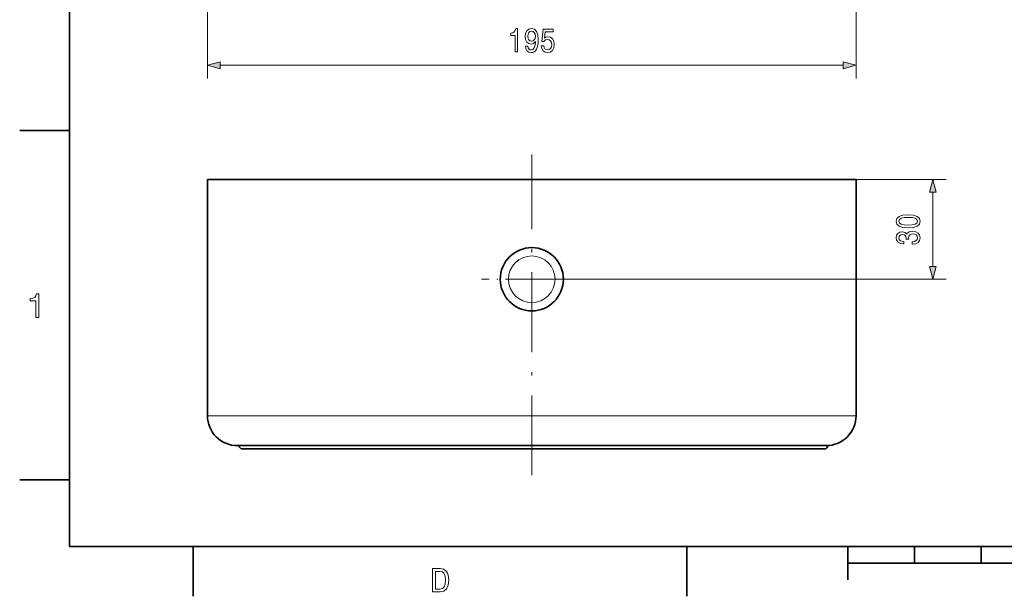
# Model space of a CAD drawing. Extents: x 0 to 354, y 0 to 250.
# Tile 1 of 14: x 2 to 150, y 2 to 89. Entities that reach past the tile are written whole.
import ezdxf

# ---------------------------------------------------------------- set-up
doc = ezdxf.new("R2010")
doc.units = 0
doc.linetypes.add('DASHDOT', pattern=[18.5, 12, -3, 0.5, -3])

msp = doc.modelspace()

# ---------------------------------------------------------------- linework, layer by layer
at = {"color": 7, "lineweight": 35}
for p, q in [((10, 240), (10, 10)), ((128.224258, 65.145699), (30.724258, 65.145699)), ((30.724258, 65.145699), (30.724258, 29.645699)), ((128.224258, 65.145699), (128.224258, 29.645699)), ((35.224258, 25.145699), (123.724258, 25.145699)), ((35.974258, 24.645699), (123.474258, 24.645699)), ((10, 10), (344, 10)), ((127, 7.5), (227, 7.5))]:
    msp.add_line(p, q, dxfattribs=at)
at = {"color": 7, "lineweight": 13, "ltscale": 0.378402}
for p, q in [((30.724258, 95.439438), (30.724258, 80.30336)), ((128.224258, 95.439438), (128.224258, 80.30336))]:
    msp.add_line(p, q, dxfattribs=at)
at = {"color": 7, "lineweight": 13}
for p, q in [((32.656109, 82.30336), (126.292404, 82.30336)), ((79.474258, 50.145699), (141.756866, 50.145699)), ((30.724258, 29.645699), (128.224258, 29.645699))]:
    msp.add_line(p, q, dxfattribs=at)
at = {"color": 7, "lineweight": 35, "ltscale": 0.1875}
for p, q in [((10, 72.5), (2.5, 72.5)), ((10, 20), (2.5, 20)), ((28.6, 10), (28.6, 2.5)), ((102.800003, 10), (102.800003, 2.5))]:
    msp.add_line(p, q, dxfattribs=at)
at = {"color": 7, "linetype": 'DASHDOT', "lineweight": 13}
msp.add_line((79.474258, 20.690971), (79.474258, 68.897697), dxfattribs=at)
at = {"color": 7, "lineweight": 13, "ltscale": 0.338315}
msp.add_line((128.224258, 65.145699), (141.756866, 65.145699), dxfattribs=at)
at = {"color": 7, "lineweight": 13, "ltscale": 0.278407}
msp.add_line((139.756866, 52.077549), (139.756866, 63.213848), dxfattribs=at)
at = {"color": 7, "linetype": 'DASHDOT', "lineweight": 13, "ltscale": 0.376842}
msp.add_line((87.011108, 50.145699), (71.937408, 50.145699), dxfattribs=at)
at = {"color": 7, "lineweight": 35, "ltscale": 0.000174}
msp.add_line((123.974258, 25.145699), (123.974213, 25.152645), dxfattribs=at)
at = {"color": 7, "lineweight": 35, "ltscale": 0.125}
msp.add_line((127, 10), (127, 5), dxfattribs=at)
at = {"color": 7, "lineweight": 35, "ltscale": 0.0625}
for p, q in [((137, 10), (137, 7.5)), ((147, 10), (147, 7.5))]:
    msp.add_line(p, q, dxfattribs=at)
at = {"color": 7, "lineweight": 13}
for points in [[(76.972824, 84.30336), (77.339966, 84.30336), (77.339966, 87.828583), (77.065613, 87.828583), (76.992996, 87.520935), (76.847748, 87.314163), (76.625839, 87.19313), (76.319214, 87.152786), (76.319214, 86.794708), (76.972824, 86.794708)], [(78.505959, 85.170792), (78.566483, 84.772385), (78.73996, 84.464737), (79.014313, 84.273102), (79.377426, 84.202499), (79.615471, 84.237793), (79.8293, 84.328583), (80.010857, 84.484909), (80.164169, 84.706818), (80.28521, 84.984192), (80.37397, 85.327133), (80.426422, 85.720505), (80.446594, 86.174393), (80.378006, 86.885498), (80.180313, 87.404938), (79.865616, 87.717621), (79.433914, 87.828583), (79.038528, 87.737793), (78.73996, 87.495728), (78.54631, 87.122528), (78.48175, 86.653503), (78.54631, 86.169357), (78.735931, 85.801193), (79.018356, 85.569214), (79.377426, 85.493561), (79.756683, 85.589386), (80.043137, 85.881897), (79.978577, 85.322098), (79.849472, 84.923676), (79.651779, 84.686646), (79.381462, 84.610992), (79.171661, 84.646301), (79.018356, 84.757248), (78.917488, 84.933762), (78.877136, 85.170792)], [(78.873108, 86.658554), (78.913452, 86.971222), (79.026421, 87.218338), (79.203941, 87.37468), (79.433914, 87.430161), (79.671951, 87.37468), (79.853508, 87.218338), (79.966476, 86.976273), (80.010857, 86.663589), (79.966476, 86.345871), (79.853508, 86.108841), (79.667923, 85.962585), (79.421814, 85.912155), (79.199905, 85.962585), (79.026421, 86.108841), (78.913452, 86.34082)], [(80.902496, 85.216187), (80.991257, 84.802643), (81.188957, 84.479874), (81.479446, 84.278137), (81.850632, 84.202499), (82.258118, 84.293274), (82.576851, 84.54039), (82.77858, 84.933762), (82.85524, 85.43808), (82.786652, 85.907104), (82.592987, 86.275269), (82.290398, 86.512299), (81.89904, 86.598022), (81.596451, 86.537506), (81.362442, 86.371078), (81.47541, 87.314163), (82.70192, 87.314163), (82.70192, 87.727707), (81.205093, 87.727707), (80.983192, 85.871811), (81.305954, 85.871811), (81.539963, 86.108841), (81.838524, 86.194565), (82.096741, 86.139099), (82.294434, 85.977707), (82.419502, 85.730591), (82.463882, 85.412872), (82.419502, 85.095154), (82.290398, 84.848022), (82.092697, 84.691681), (81.838524, 84.636215), (81.624695, 84.671509), (81.459274, 84.787506), (81.338234, 84.96907), (81.277718, 85.216187)], [(32.656109, 82.820984), (30.724258, 82.30336), (32.656109, 81.785721)], [(126.292404, 81.785721), (128.224258, 82.30336), (126.292404, 82.820984)], [(140.274506, 63.213848), (139.756866, 65.145699), (139.239227, 63.213848)], [(136.047211, 57.887772), (136.838989, 57.948292), (137.403839, 58.137917), (137.746765, 58.44051), (137.857727, 58.860107), (137.746765, 59.275669), (137.403839, 59.578262), (136.838989, 59.763855), (136.047211, 59.828407), (135.260468, 59.763855), (134.947784, 59.687199), (134.690582, 59.578262), (134.347626, 59.275669), (134.231644, 58.860107), (134.347626, 58.44051), (134.695618, 58.137917), (135.260468, 57.948292)], [(136.047211, 58.275093), (135.436981, 58.307369), (134.998215, 58.408234), (134.740997, 58.58979), (134.650238, 58.860107), (134.740997, 59.126389), (134.998215, 59.307945), (135.436981, 59.40881), (136.047211, 59.441086), (136.662476, 59.40881), (137.101242, 59.307945), (137.358444, 59.126389), (137.444183, 58.860107), (137.358444, 58.58979), (137.101242, 58.408234), (136.662476, 58.307369)], [(136.65744, 55.414574), (136.692749, 55.414574), (137.17688, 55.479126), (137.540009, 55.668755), (137.771988, 55.967312), (137.857727, 56.362701), (137.771988, 56.782299), (137.550079, 57.096996), (137.197052, 57.298725), (136.743164, 57.371346), (136.445618, 57.339069), (136.203552, 57.250309), (136.016937, 57.105064), (135.880768, 56.911404), (135.608444, 57.173653), (135.174728, 57.266449), (134.781357, 57.205929), (134.483795, 57.03244), (134.297211, 56.750023), (134.231644, 56.362701), (134.312332, 55.999588), (134.534241, 55.721203), (134.887268, 55.539646), (135.356293, 55.479126), (135.391586, 55.479126), (135.391586, 55.838203), (135.068817, 55.870483), (134.836823, 55.97538), (134.695618, 56.144833), (134.645187, 56.382874), (134.685532, 56.592674), (134.791443, 56.745987), (134.962921, 56.838783), (135.194901, 56.875092), (135.442017, 56.838783), (135.608444, 56.741951), (135.709305, 56.572498), (135.739563, 56.342529), (135.734528, 56.185181), (136.132935, 56.185181), (136.122864, 56.382874), (136.168243, 56.637054), (136.289276, 56.826679), (136.485962, 56.939648), (136.743164, 56.979992), (137.035675, 56.935612), (137.252533, 56.818611), (137.388702, 56.633018), (137.434082, 56.386909), (137.383667, 56.132729), (137.232361, 55.94714), (136.990295, 55.830135), (136.65744, 55.785755)], [(139.239227, 52.077549), (139.756866, 50.145699), (140.274506, 52.077549)], [(4.909222, 44.416786), (5.368155, 44.416786), (5.368155, 47.942001), (5.025216, 47.942001), (4.934438, 47.634365), (4.752882, 47.427593), (4.475504, 47.306557), (4.092219, 47.266209), (4.092219, 46.908142), (4.909222, 46.908142)], [(65.694954, 6.666787), (64.529968, 6.666787), (64.529968, 3.166787), (65.694954, 3.166787), (66.244667, 3.277738), (66.653168, 3.615634), (66.905327, 4.165346), (66.996101, 4.916787), (66.915413, 5.683357), (66.814552, 5.985951), (66.67334, 6.228026), (66.264839, 6.555836), (65.997543, 6.636527)], [(65.659653, 6.248199), (66.042938, 6.17255), (66.305183, 5.940562), (66.461525, 5.527017), (66.511955, 4.916787), (66.456482, 4.326729), (66.30014, 3.913184), (66.032852, 3.666066), (65.659653, 3.585375), (64.998985, 3.585375), (64.998985, 6.248199)]]:
    msp.add_lwpolyline(points, close=True, dxfattribs=at)
at = {"color": 7, "lineweight": 35}
msp.add_circle((79.474258, 50.145699), 4.75, dxfattribs=at)
at = {"color": 7, "lineweight": 13}
msp.add_circle((79.474258, 50.145699), 3.5, dxfattribs=at)
at = {"color": 7, "lineweight": 35}
for centre, radius, start, end in [((35.224258, 29.645699), 4.5, 180.000005, 269.999997), ((123.724258, 29.645699), 4.5, 269.999997, 360), ((35.974258, 25.145699), 0.5, 180.000005, 269.999997), ((123.474258, 25.145699), 0.5, 269.999997, 360)]:
    msp.add_arc(centre, radius, start, end, dxfattribs=at)
at = {"color": 7, "lineweight": 13}
for points in [[(32.656109, 82.820984), (30.724258, 82.30336), (32.656109, 82.820984), (32.656109, 81.785721)], [(126.292404, 81.785721), (128.224258, 82.30336), (126.292404, 81.785721), (126.292404, 82.820984)], [(140.274506, 63.213848), (139.756866, 65.145699), (140.274506, 63.213848), (139.239227, 63.213848)], [(139.239227, 52.077549), (139.756866, 50.145699), (139.239227, 52.077549), (140.274506, 52.077549)]]:
    msp.add_solid(points, dxfattribs=at)

doc.saveas('drawing.dxf')
